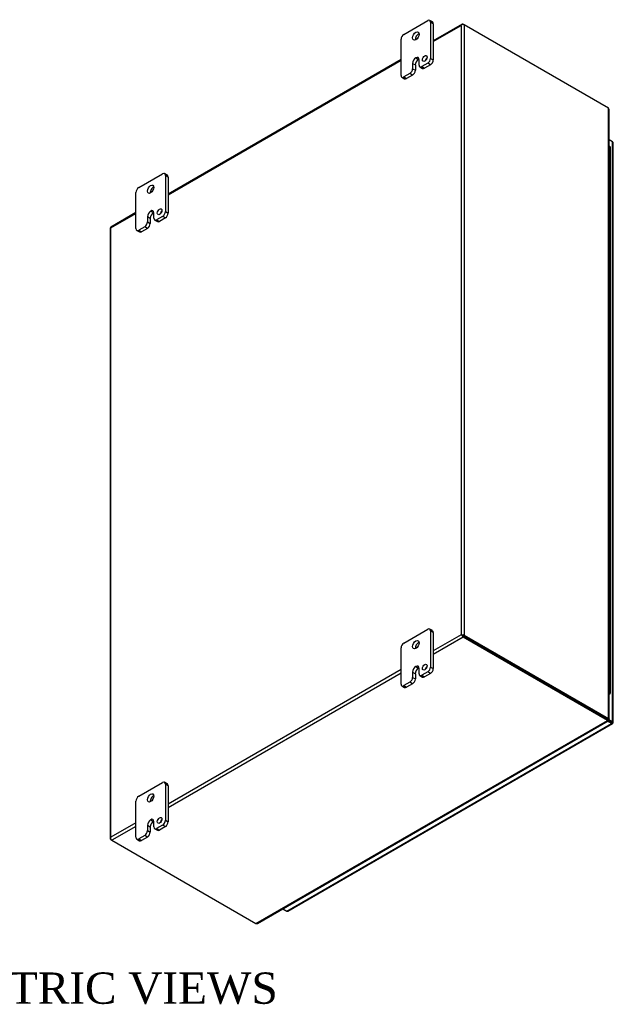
# Model space of a CAD drawing. Header units: inches. Extents: x 6 to 237, y 0 to 157.
# Tile 8 of 8: x 208 to 237, y 110 to 157. Entities that reach past the tile are written whole.
import ezdxf
from ezdxf.enums import TextEntityAlignment as Align

# ---------------------------------------------------------------- set-up
doc = ezdxf.new("R2010")
doc.units = ezdxf.units.IN
doc.header["$MEASUREMENT"] = 0
for name, color, linetype in [('COM48487', 7, 'CONTINUOUS'), ('COM71780-20', 7, 'CONTINUOUS'), ('DEFAULT', 7, 'CONTINUOUS'), ('FET07710', 7, 'CONTINUOUS'), ('HNG10620-32B', 7, 'CONTINUOUS'), ('HNG10620-32C', 7, 'CONTINUOUS'), ('HNG10620-32P', 7, 'CONTINUOUS')]:
    doc.layers.add(name, color=color, linetype=linetype)
doc.styles.add('SEACAD_TIMES_NEW_ROMAN', font='times.ttf')

msp = doc.modelspace()

# ---------------------------------------------------------------- linework, layer by layer
at = {"layer": 'COM48487', "color": 7}
for p, q in [((229.707, 157.082), (228.322, 156.282)), ((228.322, 156.245), (229.659, 157.017)), ((229.659, 157.017), (229.659, 127.8)), ((229.689, 157.059), (229.689, 157.059)), ((229.761, 157.076), (229.812, 157.047)), ((236.73, 153.052), (229.812, 157.047)), ((229.812, 157.047), (229.812, 127.771)), ((226.775, 155.389), (215.594, 148.933)), ((215.594, 148.897), (226.775, 155.352)), ((236.73, 123.776), (236.73, 153.052)), ((236.762, 123.757), (236.762, 152.983)), ((214.047, 148.04), (212.839, 147.342)), ((212.842, 147.308), (214.047, 148.004)), ((212.81, 147.293), (212.81, 118.017)), ((212.842, 118.09), (212.842, 147.308)), ((229.659, 127.8), (228.322, 127.027)), ((229.761, 127.682), (228.322, 126.851)), ((229.71, 127.771), (229.659, 127.8)), ((229.689, 127.783), (229.761, 127.741)), ((229.689, 127.783), (229.761, 127.741)), ((229.761, 127.741), (236.68, 123.747)), ((236.679, 123.747), (229.761, 127.741)), ((236.679, 123.688), (229.761, 127.682)), ((229.812, 127.771), (236.73, 123.776)), ((226.775, 126.135), (215.594, 119.679)), ((226.775, 125.958), (215.594, 119.503)), ((236.661, 123.736), (236.712, 123.707)), ((236.701, 123.72), (236.676, 123.734)), ((236.701, 123.72), (236.676, 123.734)), ((236.679, 123.747), (236.679, 123.688)), ((236.68, 123.747), (236.73, 123.776)), ((236.713, 123.742), (236.689, 123.756)), ((236.713, 123.742), (236.689, 123.756)), ((236.69, 123.762), (236.73, 123.738)), ((236.712, 123.707), (236.701, 123.72)), ((236.73, 123.738), (236.713, 123.742)), ((219.811, 113.949), (236.679, 123.688)), ((219.887, 113.956), (236.712, 123.67)), ((214.047, 118.786), (212.842, 118.09)), ((214.047, 118.61), (212.893, 117.943)), ((212.82, 118.044), (212.821, 118.044)), ((212.893, 117.943), (212.842, 117.973)), ((212.893, 117.943), (219.811, 113.949))]:
    msp.add_line(p, q, dxfattribs=at)
for centre, start, end in [((236.669, 152.983), 0, 48.6182), ((219.84, 114.036), 251.3818, 300)]:
    msp.add_arc(centre, 0.0923, start, end, dxfattribs=at)
for centre, major_axis, ratio, start_param, end_param in [((229.736, 156.973), (0.076, 0.132), 0.577982, 1.230411, 1.570248), ((229.736, 156.973), (0.076, 0.132), 0.577982, 1.231508, 1.571345), ((229.761, 156.988), (0.054, -0.0935), 0.57735, 2.356194, 3.587154), ((229.736, 157.003), (0.108, 0), 0.57735, 0.785398, 2.016358), ((212.918, 147.293), (0.108, 0), 0.57735, 2.696031, 3.141593), ((212.918, 147.264), (-0.108, 0.062), 0.000948, -0.784852, -0.445015), ((212.893, 147.249), (0.054, -0.0935), 0.57735, 3.141593, 3.587154), ((212.918, 147.264), (-0.108, 0.062), 0.000948, 0.445015, 0.784852), ((229.736, 127.756), (-0.108, 0.062), 0.000948, -1.124689, -0.784852), ((229.736, 127.756), (-0.108, 0.062), 0.000948, 0.784852, 1.124689), ((229.736, 127.726), (0.108, 0), 0.57735, 0.785398, 2.016358), ((229.761, 127.77), (0.054, -0.0935), 0.57735, 4.266828, 5.497787), ((229.736, 127.756), (0.036, -0.0207), 0.000948, 0.785944, 2.356741), ((229.736, 127.756), (0.036, -0.0208), 0.000948, 3.926445, 5.497241), ((212.918, 118.046), (-0.076, -0.132), 0.577982, 4.712938, 5.052774), ((212.918, 118.046), (-0.076, -0.132), 0.577982, 4.71184, 5.051677), ((212.918, 118.017), (0.108, 0), 0.57735, 2.696031, 3.926991), ((212.893, 118.031), (0.054, -0.0935), 0.57735, 4.266828, 5.497787)]:
    msp.add_ellipse(centre, major_axis=major_axis, ratio=ratio, start_param=start_param, end_param=end_param, dxfattribs=at)
msp.add_open_spline([(236.679, 123.747), (236.679, 123.739), (236.678, 123.734), (236.676, 123.732)], degree=3, dxfattribs=at)
for points in [[(236.68, 123.747), (236.683, 123.749), (236.686, 123.751), (236.689, 123.754), (236.69, 123.756), (236.69, 123.759), (236.689, 123.76), (236.686, 123.764), (236.683, 123.766), (236.68, 123.768)], [(236.73, 123.776), (236.74, 123.775), (236.748, 123.772), (236.759, 123.765), (236.762, 123.761), (236.762, 123.753), (236.759, 123.749), (236.748, 123.743), (236.74, 123.74), (236.73, 123.738)], [(236.679, 123.688), (236.686, 123.68), (236.692, 123.675), (236.703, 123.669), (236.708, 123.668), (236.715, 123.672), (236.717, 123.676), (236.718, 123.689), (236.716, 123.697), (236.712, 123.707)]]:
    msp.add_open_spline(points, degree=3, knots=[0, 0, 0, 0, 0.25, 0.25, 0.5, 0.5, 0.75, 0.75, 1, 1, 1, 1], dxfattribs=at)
at = {"layer": 'COM71780-20', "color": 7}
for p, q in [((236.924, 151.443), (236.762, 151.536)), ((236.924, 123.633), (236.924, 151.443)), ((236.955, 123.588), (236.955, 151.399)), ((236.387, 123.916), (236.387, 123.916)), ((236.415, 123.9), (236.415, 123.9)), ((236.737, 123.74), (236.924, 123.633)), ((221.285, 114.545), (236.873, 123.544)), ((221.339, 114.54), (236.927, 123.539)), ((236.873, 123.544), (236.683, 123.654)), ((236.715, 123.694), (236.873, 123.603)), ((236.873, 123.603), (236.715, 123.694)), ((236.873, 123.603), (236.873, 123.603)), ((236.873, 123.603), (236.873, 123.603)), ((236.873, 123.603), (236.924, 123.574)), ((236.945, 123.562), (236.873, 123.603)), ((236.945, 123.562), (236.873, 123.603)), ((221.096, 114.654), (221.285, 114.545))]:
    msp.add_line(p, q, dxfattribs=at)
for centre, major_axis, ratio, start_param, end_param in [((236.847, 151.399), (-0.108, 0), 0.57735, 3.141593, 3.926991), ((236.847, 123.618), (-0.036, 0.0207), 0.000948, 2.356741, 3.927537), ((236.847, 123.618), (-0.036, 0.0208), 0.000948, 2.355648, 3.926445), ((236.873, 123.632), (-0.054, 0.0935), 0.57735, 2.356194, 3.587154), ((236.847, 123.588), (-0.108, 0), 0.57735, 2.696031, 3.926991), ((236.847, 123.618), (0.108, -0.062), 0.000948, -0.784852, -0.445015), ((236.847, 123.618), (0.108, -0.062), 0.000948, 0.445015, 0.784852), ((221.285, 114.633), (-0.054, 0.0935), 0.57735, 2.356194, 3.141593)]:
    msp.add_ellipse(centre, major_axis=major_axis, ratio=ratio, start_param=start_param, end_param=end_param, dxfattribs=at)
at = {"layer": 'FET07710', "color": 7}
for p, q in [((226.908, 156.588), (228.057, 157.252)), ((228.283, 157.184), (228.15, 157.261)), ((228.189, 157.175), (228.189, 155.44)), ((228.322, 157.099), (228.189, 157.175)), ((228.322, 157.099), (228.322, 155.364)), ((226.775, 154.623), (226.775, 156.359)), ((227.483, 155.465), (227.482, 155.465)), ((227.482, 155.465), (227.614, 155.389)), ((227.483, 155.465), (227.615, 155.389)), ((227.615, 155.389), (227.614, 155.389)), ((227.637, 155.121), (227.637, 155.376)), ((228.189, 155.44), (228.322, 155.364)), ((227.328, 155.198), (227.328, 154.943)), ((227.328, 155.198), (227.46, 155.122)), ((227.328, 154.943), (227.46, 154.866)), ((227.46, 155.122), (227.46, 154.866)), ((227.676, 155.035), (227.808, 154.959)), ((228.057, 155.21), (227.769, 155.044)), ((227.769, 155.044), (227.902, 154.968)), ((228.189, 155.134), (227.902, 154.968)), ((228.189, 155.134), (228.057, 155.21)), ((226.814, 154.538), (226.946, 154.461)), ((227.195, 154.713), (226.908, 154.547)), ((226.908, 154.547), (227.04, 154.471)), ((227.328, 154.637), (227.04, 154.471)), ((227.328, 154.637), (227.195, 154.713)), ((214.18, 149.24), (215.329, 149.903)), ((215.555, 149.836), (215.423, 149.912)), ((215.461, 149.827), (215.461, 148.091)), ((215.594, 149.75), (215.461, 149.827)), ((215.594, 149.75), (215.594, 148.015)), ((214.047, 147.275), (214.047, 149.01)), ((214.6, 147.849), (214.6, 147.594)), ((214.6, 147.849), (214.732, 147.773)), ((214.755, 148.117), (214.754, 148.116)), ((214.754, 148.116), (214.887, 148.04)), ((214.755, 148.117), (214.887, 148.04)), ((214.887, 148.04), (214.887, 148.04)), ((214.909, 147.772), (214.909, 148.028)), ((215.329, 147.862), (215.041, 147.696)), ((215.461, 147.785), (215.329, 147.862)), ((215.461, 148.091), (215.594, 148.015)), ((214.468, 147.365), (214.18, 147.198)), ((214.6, 147.288), (214.468, 147.365)), ((214.6, 147.594), (214.732, 147.518)), ((214.732, 147.773), (214.732, 147.518)), ((214.948, 147.687), (215.08, 147.61)), ((215.041, 147.696), (215.174, 147.62)), ((215.461, 147.785), (215.174, 147.62)), ((214.086, 147.189), (214.218, 147.113)), ((214.18, 147.198), (214.312, 147.122)), ((214.6, 147.288), (214.312, 147.122)), ((226.908, 127.398), (228.057, 128.062)), ((228.283, 127.995), (228.15, 128.071)), ((228.189, 127.985), (228.189, 126.25)), ((228.322, 127.909), (228.189, 127.985)), ((228.322, 127.909), (228.322, 126.174)), ((226.775, 125.434), (226.775, 127.169)), ((227.483, 126.275), (227.482, 126.275)), ((227.482, 126.275), (227.614, 126.199)), ((227.483, 126.275), (227.615, 126.199)), ((227.615, 126.199), (227.614, 126.199)), ((227.637, 125.931), (227.637, 126.186)), ((228.189, 126.25), (228.322, 126.174)), ((227.328, 126.008), (227.328, 125.753)), ((227.328, 126.008), (227.46, 125.932)), ((227.328, 125.753), (227.46, 125.677)), ((227.46, 125.932), (227.46, 125.677)), ((227.676, 125.845), (227.808, 125.769)), ((228.057, 126.021), (227.769, 125.855)), ((227.769, 125.855), (227.902, 125.778)), ((228.189, 125.944), (227.902, 125.778)), ((228.189, 125.944), (228.057, 126.021)), ((226.814, 125.348), (226.946, 125.272)), ((227.195, 125.523), (226.908, 125.357)), ((226.908, 125.357), (227.04, 125.281)), ((227.328, 125.447), (227.04, 125.281)), ((227.328, 125.447), (227.195, 125.523)), ((214.18, 120.05), (215.329, 120.713)), ((215.555, 120.646), (215.423, 120.723)), ((215.461, 120.637), (215.461, 118.902)), ((215.594, 120.56), (215.461, 120.637)), ((215.594, 120.56), (215.594, 118.825)), ((214.047, 118.085), (214.047, 119.82)), ((214.6, 118.66), (214.6, 118.404)), ((214.6, 118.66), (214.732, 118.583)), ((214.732, 118.583), (214.732, 118.328)), ((214.755, 118.927), (214.754, 118.927)), ((214.754, 118.927), (214.887, 118.85)), ((214.755, 118.927), (214.887, 118.85)), ((214.887, 118.85), (214.887, 118.85)), ((214.909, 118.583), (214.909, 118.838)), ((215.329, 118.672), (215.041, 118.506)), ((215.461, 118.596), (215.174, 118.43)), ((215.461, 118.596), (215.329, 118.672)), ((215.461, 118.902), (215.594, 118.825)), ((214.468, 118.175), (214.18, 118.009)), ((214.6, 118.098), (214.312, 117.932)), ((214.6, 118.098), (214.468, 118.175)), ((214.6, 118.404), (214.732, 118.328)), ((214.948, 118.497), (215.08, 118.421)), ((215.041, 118.506), (215.174, 118.43)), ((214.086, 117.999), (214.218, 117.923)), ((214.18, 118.009), (214.312, 117.932))]:
    msp.add_line(p, q, dxfattribs=at)
for centre, major_axis, start_param, end_param in [((228.057, 157.098), (-0.094, -0.162), 2.356194, 3.926991), ((228.189, 157.022), (-0.094, -0.162), 2.356194, 3.141593), ((226.908, 156.435), (0.094, 0.162), 0.785398, 2.356194), ((227.614, 156.435), (0.109, 0.189), 0.649107, 2.492486), ((227.482, 155.287), (0.109, 0.189), 0.785398, 2.356194), ((227.614, 155.211), (0.109, 0.189), 0.785398, 2.356194), ((227.483, 155.287), (-0.109, -0.189), 2.356194, 3.926991), ((227.615, 155.211), (-0.109, -0.189), 3.793313, 3.926991), ((228.045, 155.357), (0.078, 0.135), 1.008936, 2.132657), ((228.057, 155.363), (-0.094, -0.162), 0.785398, 2.356194), ((228.189, 155.287), (0.094, 0.162), 3.926991, 5.497787), ((227.195, 154.866), (-0.094, -0.162), 0.785398, 2.356194), ((227.769, 155.197), (0.094, 0.162), 2.356194, 3.926991), ((227.902, 155.121), (0.094, 0.162), 3.141593, 3.926991), ((226.908, 154.7), (0.094, 0.162), 2.356194, 3.926991), ((227.04, 154.624), (0.094, 0.162), 3.141593, 3.926991), ((227.328, 154.79), (0.094, 0.162), 3.926991, 5.497787), ((215.329, 149.75), (-0.094, -0.162), 2.356194, 3.926991), ((215.461, 149.674), (-0.094, -0.162), 2.356194, 3.141593), ((214.18, 149.087), (0.094, 0.162), 0.785398, 2.356194), ((214.887, 149.087), (0.109, 0.189), 0.649107, 2.492486), ((214.754, 147.938), (0.109, 0.189), 0.785398, 2.356194), ((214.887, 147.862), (0.109, 0.189), 0.785398, 2.356194), ((214.755, 147.939), (-0.109, -0.189), 2.356194, 3.926991), ((214.887, 147.862), (-0.109, -0.189), 3.793313, 3.926991), ((215.317, 148.009), (0.078, 0.135), 1.008936, 2.132657), ((215.329, 148.015), (-0.094, -0.162), 0.785398, 2.356194), ((215.461, 147.939), (0.094, 0.162), 3.926991, 5.497787), ((214.468, 147.518), (-0.094, -0.162), 0.785398, 2.356194), ((214.6, 147.441), (0.094, 0.162), 3.926991, 5.497787), ((215.041, 147.849), (0.094, 0.162), 2.356194, 3.926991), ((215.174, 147.773), (0.094, 0.162), 3.141593, 3.926991), ((214.18, 147.352), (0.094, 0.162), 2.356194, 3.926991), ((214.312, 147.275), (0.094, 0.162), 3.141593, 3.926991), ((228.057, 127.909), (-0.094, -0.162), 2.356194, 3.926991), ((228.189, 127.832), (-0.094, -0.162), 2.356194, 3.141593), ((226.908, 127.245), (0.094, 0.162), 0.785398, 2.356194), ((227.614, 127.246), (0.109, 0.189), 0.649107, 2.492486), ((227.482, 126.097), (0.109, 0.189), 0.785398, 2.356194), ((227.614, 126.021), (0.109, 0.189), 0.785398, 2.356194), ((227.483, 126.097), (-0.109, -0.189), 2.356194, 3.926991), ((227.615, 126.021), (-0.109, -0.189), 3.793313, 3.926991), ((228.045, 126.167), (0.078, 0.135), 1.008936, 2.132657), ((228.057, 126.174), (-0.094, -0.162), 0.785398, 2.356194), ((228.189, 126.097), (0.094, 0.162), 3.926991, 5.497787), ((227.195, 125.676), (-0.094, -0.162), 0.785398, 2.356194), ((227.328, 125.6), (0.094, 0.162), 3.926991, 5.497787), ((227.769, 126.008), (0.094, 0.162), 2.356194, 3.926991), ((227.902, 125.931), (0.094, 0.162), 3.141593, 3.926991), ((226.908, 125.51), (0.094, 0.162), 2.356194, 3.926991), ((227.04, 125.434), (0.094, 0.162), 3.141593, 3.926991), ((215.329, 120.56), (-0.094, -0.162), 2.356194, 3.926991), ((215.461, 120.484), (-0.094, -0.162), 2.356194, 3.141593), ((214.18, 119.897), (0.094, 0.162), 0.785398, 2.356194), ((214.887, 119.897), (0.109, 0.189), 0.649107, 2.492486), ((214.754, 118.749), (0.109, 0.189), 0.785398, 2.356194), ((214.887, 118.672), (0.109, 0.189), 0.785398, 2.356194), ((214.755, 118.749), (-0.109, -0.189), 2.356194, 3.926991), ((214.887, 118.672), (-0.109, -0.189), 3.793313, 3.926991), ((215.041, 118.659), (0.094, 0.162), 2.356194, 3.926991), ((215.317, 118.819), (0.078, 0.135), 1.008936, 2.132657), ((215.329, 118.825), (-0.094, -0.162), 0.785398, 2.356194), ((215.461, 118.749), (0.094, 0.162), 3.926991, 5.497787), ((214.18, 118.162), (0.094, 0.162), 2.356194, 3.926991), ((214.468, 118.328), (-0.094, -0.162), 0.785398, 2.356194), ((214.6, 118.252), (0.094, 0.162), 3.926991, 5.497787), ((215.174, 118.583), (0.094, 0.162), 3.141593, 3.926991), ((214.312, 118.085), (0.094, 0.162), 3.141593, 3.926991)]:
    msp.add_ellipse(centre, major_axis=major_axis, ratio=0.57735, start_param=start_param, end_param=end_param, dxfattribs=at)
for centre, major_axis in [((227.482, 156.512), (0.109, 0.189)), ((227.913, 155.434), (0.078, 0.135)), ((214.754, 149.163), (0.109, 0.189)), ((215.185, 148.085), (0.078, 0.135)), ((227.482, 127.322), (0.109, 0.189)), ((227.913, 126.244), (0.078, 0.135)), ((214.754, 119.973), (0.109, 0.189)), ((215.185, 118.895), (0.078, 0.135))]:
    msp.add_ellipse(centre, major_axis=major_axis, ratio=0.57735, dxfattribs=at)
at = {"layer": 'HNG10620-32B', "color": 7}
for p, q in [((236.835, 149.515), (236.835, 150.332)), ((236.835, 147.882), (236.835, 148.699)), ((236.835, 146.249), (236.835, 147.066)), ((236.835, 144.616), (236.835, 145.433)), ((236.835, 142.983), (236.835, 143.8)), ((236.835, 141.35), (236.835, 142.167)), ((236.835, 139.717), (236.835, 140.534)), ((236.835, 138.084), (236.835, 138.901)), ((236.835, 136.451), (236.835, 137.268)), ((236.835, 134.818), (236.835, 135.635)), ((236.835, 133.185), (236.835, 134.002)), ((236.835, 131.552), (236.835, 132.369)), ((236.835, 129.919), (236.835, 130.736)), ((236.835, 128.286), (236.835, 129.103)), ((236.835, 126.653), (236.835, 127.47)), ((236.835, 125.02), (236.835, 125.837))]:
    msp.add_line(p, q, dxfattribs=at)
for centre, major_axis, start_param, end_param in [((236.681, 150.332), (-0.154, 0), 3.141593, 4.157881), ((236.681, 149.515), (-0.154, 0), 3.141593, 4.157881), ((236.681, 148.699), (-0.154, 0), 3.141593, 4.157881), ((236.681, 147.882), (-0.154, 0), 3.141593, 4.157881), ((236.681, 147.066), (-0.154, 0), 3.141593, 4.157881), ((236.681, 146.249), (-0.154, 0), 3.141593, 4.157881), ((236.681, 145.433), (-0.154, 0), 3.141593, 4.157881), ((236.681, 144.616), (-0.154, 0), 3.141593, 4.157881), ((236.681, 143.8), (-0.154, 0), 3.141593, 4.157881), ((236.681, 142.983), (-0.154, 0), 3.141593, 4.157881), ((236.681, 142.167), (-0.154, 0), 3.141593, 4.157881), ((236.681, 141.35), (-0.154, 0), 3.141593, 4.157881), ((236.681, 140.534), (-0.154, 0), 3.141593, 4.157881), ((236.681, 139.717), (-0.154, 0), 3.141593, 4.157881), ((236.681, 138.901), (-0.154, 0), 3.141593, 4.157881), ((236.681, 138.084), (-0.154, 0), 3.141593, 4.157881), ((236.681, 137.268), (-0.154, 0), 3.141593, 4.157881), ((236.681, 136.451), (-0.154, 0), 3.141593, 4.157881), ((236.681, 135.635), (-0.154, 0), 3.141593, 4.157881), ((236.681, 134.818), (-0.154, 0), 3.141593, 4.157881), ((236.681, 134.002), (-0.154, 0), 3.141593, 4.157881), ((236.681, 133.185), (-0.154, 0), 3.141593, 4.157881), ((236.681, 132.369), (-0.154, 0), 3.141593, 4.157881), ((236.681, 131.552), (-0.154, 0), 3.141593, 4.157881), ((236.681, 130.736), (-0.154, 0), 3.141593, 4.157881), ((236.681, 129.919), (-0.154, 0), 3.141593, 4.157881), ((236.681, 129.103), (-0.154, 0), 3.141593, 4.157881), ((236.681, 128.286), (-0.154, 0), 3.141593, 4.157881), ((236.681, 127.47), (-0.154, 0), 3.141593, 4.157881), ((236.681, 126.653), (-0.154, 0), 3.141593, 4.157881), ((236.681, 125.837), (-0.154, 0), 3.141593, 4.157881), ((236.681, 125.02), (-0.154, 0), 2.125304, 4.157881), ((236.681, 125.02), (-0.0938, 0), 2.612966, 3.670219)]:
    msp.add_ellipse(centre, major_axis=major_axis, ratio=0.57735, start_param=start_param, end_param=end_param, dxfattribs=at)
at = {"layer": 'HNG10620-32C', "color": 7}
for p, q in [((236.835, 150.332), (236.835, 151.148)), ((236.835, 148.699), (236.835, 149.515)), ((236.835, 147.066), (236.835, 147.882)), ((236.835, 145.433), (236.835, 146.249)), ((236.835, 143.8), (236.835, 144.616)), ((236.835, 142.167), (236.835, 142.983)), ((236.835, 140.534), (236.835, 141.35)), ((236.835, 138.901), (236.835, 139.717)), ((236.835, 137.268), (236.835, 138.084)), ((236.835, 135.635), (236.835, 136.451)), ((236.835, 134.002), (236.835, 134.818)), ((236.835, 132.369), (236.835, 133.185)), ((236.835, 130.736), (236.835, 131.552)), ((236.835, 129.103), (236.835, 129.919)), ((236.835, 127.47), (236.835, 128.286)), ((236.835, 125.837), (236.835, 126.653))]:
    msp.add_line(p, q, dxfattribs=at)
for centre in [(236.681, 151.148), (236.681, 150.332), (236.681, 149.515), (236.681, 148.699), (236.681, 147.882), (236.681, 147.066), (236.681, 146.249), (236.681, 145.433), (236.681, 144.616), (236.681, 143.8), (236.681, 142.983), (236.681, 142.167), (236.681, 141.35), (236.681, 140.534), (236.681, 139.717), (236.681, 138.901), (236.681, 138.084), (236.681, 137.268), (236.681, 136.451), (236.681, 135.635), (236.681, 134.818), (236.681, 134.002), (236.681, 133.185), (236.681, 132.369), (236.681, 131.552), (236.681, 130.736), (236.681, 129.919), (236.681, 129.103), (236.681, 128.286), (236.681, 127.47), (236.681, 126.653), (236.681, 125.837)]:
    msp.add_ellipse(centre, major_axis=(0.154, 0), ratio=0.57735, start_param=0, end_param=1.016289, dxfattribs=at)
at = {"layer": 'HNG10620-32P', "color": 7}
msp.add_ellipse((236.681, 125.02), major_axis=(-0.0938, 0), ratio=0.57735, start_param=2.612966, end_param=3.670219, dxfattribs=at)

# ---------------------------------------------------------------- texts
at = {"layer": 'DEFAULT', "color": 7, "style": 'SEACAD_TIMES_NEW_ROMAN'}
msp.add_text('ISOMETRIC VIEWS', height=1.5, dxfattribs=at).set_placement((200.905, 111.603), align=Align.TOP_LEFT)

doc.saveas('drawing.dxf')
